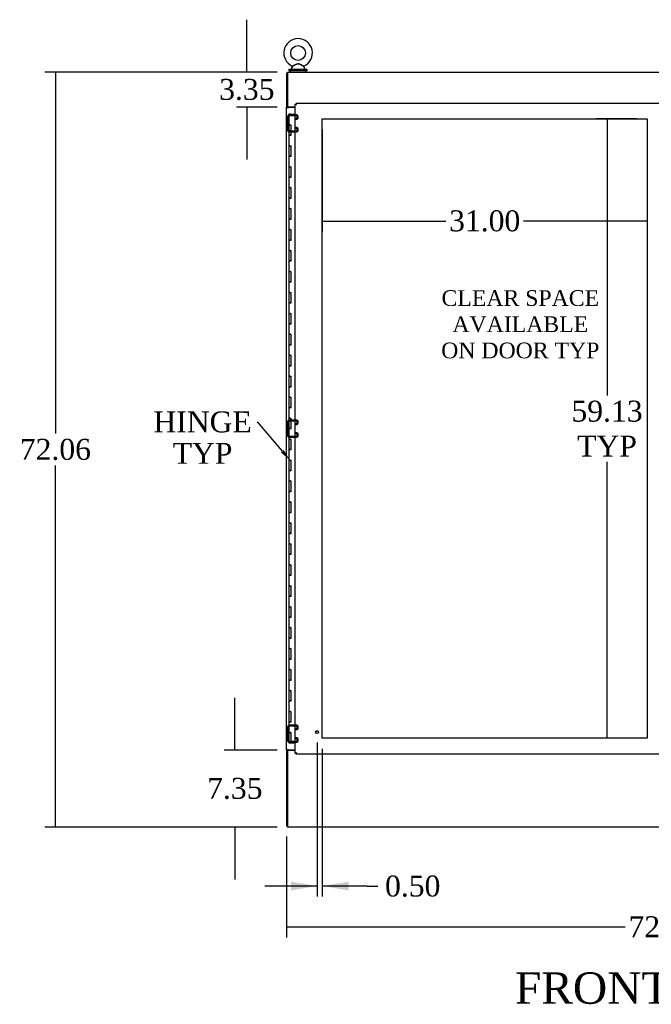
# Model space of a CAD drawing. Header units: inches. Extents: x 68 to 604, y 20 to 380.
# Tile 4 of 16: x 166 to 226, y 138 to 232. Entities that reach past the tile are written whole.
import ezdxf
from ezdxf import colors
from ezdxf.entities.mleader import LeaderData, LeaderLine
from ezdxf.enums import TextEntityAlignment as Align
from ezdxf.lldxf.tags import DXFTag
from ezdxf.math import Vec2, Vec3

# ---------------------------------------------------------------- set-up
doc = ezdxf.new("R2010")
doc.units = ezdxf.units.IN
doc.header["$MEASUREMENT"] = 0
for name, color, linetype in [('COM42890-3', 7, 'Continuous'), ('COM44037', 7, 'Continuous'), ('COM54578-60', 7, 'Continuous'), ('COM56746-4', 7, 'Continuous'), ('COM71117-3', 7, 'Continuous'), ('COM71118-3', 7, 'Continuous'), ('COM71119-1', 7, 'Continuous'), ('Default', 7, 'Continuous'), ('DV1_Default', 7, 'Continuous'), ('GSK11033', 7, 'Continuous'), ('SCS00680', 7, 'Continuous'), ('STD21878', 7, 'Continuous'), ('WAF25362', 7, 'Continuous'), ('WAM254785', 7, 'Continuous')]:
    doc.layers.add(name, color=color, linetype=linetype)
doc.styles.add('SEACAD_Times_New_Roman', font='times.ttf')
tags = doc.linetypes.add('HIDDEN2', pattern=[0.1875, 0.125, -0.0625]).pattern_tags.tags
tags[6:7] = [DXFTag(74, 4), DXFTag(75, 0), DXFTag(340, '0'), DXFTag(46, 0.0), DXFTag(50, 0.0), DXFTag(44, 0.0), DXFTag(45, 0.0)]
tags[4:5] = [DXFTag(74, 4), DXFTag(75, 0), DXFTag(340, '0'), DXFTag(46, 0.0), DXFTag(50, 0.0), DXFTag(44, 0.0), DXFTag(45, 0.0)]
doc.dimstyles.new('HAMMOND_(STH_-_540x360)', dxfattribs={"dimtxt": 2, "dimasz": 2.5, "dimexe": 1, "dimexo": 1, "dimgap": 0.5, "dimtad": 0, "dimtih": 1, "dimtoh": 1, "dimzin": 0, "dimdsep": 46, "dimtxsty": 'SEACAD_Times_New_Roman', "dimblk1": '_SE_FILLED', "dimblk2": '_SE_FILLED', "dimsah": 1, "dimcen": 1, "dimadec": 0, "dimazin": 0, "dimtfac": 0.8, "dimtofl": 0, "dimtmove": 0, "dimatfit": 3, "dimfxl": 0, "dimtolj": 1, "dimtzin": 0, "dimarcsym": 0})

# ---------------------------------------------------------------- blocks, each defined once
blk = doc.blocks.new('DMBLK6')
at = {"layer": 'DV1_Default', "linetype": 'Continuous'}
for points in [[(125.3, 127.38), (127.8, 127.797), (125.3, 128.213)], [(130.8, 127.38), (130.8, 128.213), (128.3, 127.797)]]:
    blk.add_hatch(color=7, dxfattribs=at).paths.add_polyline_path(points)
at = {"layer": 'DV1_Default', "color": 7, "linetype": 'Continuous'}
for p, q in [((127.8, 141.491), (127.8, 126.797)), ((128.3, 140.896), (128.3, 126.797)), ((127.8, 127.797), (122.8, 127.797)), ((132.587, 127.797), (128.3, 127.797)), ((132.587, 127.797), (133.587, 127.797))]:
    blk.add_line(p, q, dxfattribs=at)
at = {"layer": 'DV1_Default', "color": 7, "linetype": 'Continuous', "style": 'SEACAD_Times_New_Roman'}
blk.add_text('0.50', height=2, dxfattribs=at).set_placement((134.287, 128.797), align=Align.TOP_LEFT)
blk = doc.blocks.new('_SE_FILLED')
at = {"color": 0}
blk.add_line((0, 0), (-1, 0), dxfattribs=at)
blk.add_solid([(0, 0), (-1, -0.1665), (-1, 0.1665), (0, 0)], dxfattribs=at)
blk = doc.blocks.new('*D81')
at = {"layer": 'Default', "color": 0, "linetype": 'Continuous', "lineweight": -2}
for p, q in [((186.346, 165.159), (186.346, 167.659)), ((190.39, 162.659), (185.346, 162.659)), ((190.39, 155.314), (185.346, 155.314)), ((186.346, 152.814), (186.346, 150.314))]:
    blk.add_line(p, q, dxfattribs=at)
at = {"layer": 'Defpoints', "color": 0, "linetype": 'Continuous'}
for p in [(186.346, 162.659), (191.39, 162.659), (191.39, 155.314)]:
    blk.add_point(p, dxfattribs=at)
at = {"layer": 'Default', "color": 0, "linetype": 'Continuous', "lineweight": -2, "xscale": 2.5, "yscale": 2.5, "zscale": 2.5}
for p, rotation in [((186.346, 162.659), 270), ((186.346, 155.314), 90)]:
    blk.add_blockref('_SE_FILLED', p, dxfattribs=dict(at, rotation=rotation))
at = {"layer": 'Default', "color": 0, "linetype": 'Continuous', "insert": (186.346, 158.987), "char_height": 2, "attachment_point": 5, "style": 'SEACAD_Times_New_Roman'}
blk.add_mtext('\\A1;\\A1;7.35', dxfattribs=at)
blk = doc.blocks.new('*D82')
at = {"layer": 'Default', "color": 0, "linetype": 'Continuous', "lineweight": -2}
for p, q in [((187.496, 229.874), (187.496, 232.374)), ((190.39, 227.374), (186.496, 227.374)), ((190.39, 224.029), (186.496, 224.029)), ((187.496, 221.529), (187.496, 219.029))]:
    blk.add_line(p, q, dxfattribs=at)
at = {"layer": 'Defpoints', "color": 0, "linetype": 'Continuous'}
for p in [(191.39, 227.374), (187.496, 224.029), (191.39, 224.029)]:
    blk.add_point(p, dxfattribs=at)
at = {"layer": 'Default', "color": 0, "linetype": 'Continuous', "lineweight": -2, "xscale": 2.5, "yscale": 2.5, "zscale": 2.5}
for p, rotation in [((187.496, 227.374), 270), ((187.496, 224.029), 90)]:
    blk.add_blockref('_SE_FILLED', p, dxfattribs=dict(at, rotation=rotation))
at = {"layer": 'Default', "color": 0, "linetype": 'Continuous', "insert": (187.496, 225.702), "char_height": 2, "attachment_point": 5, "style": 'SEACAD_Times_New_Roman'}
blk.add_mtext('\\A1;\\A1;3.35', dxfattribs=at)
blk = doc.blocks.new('*D83')
at = {"layer": 'Default', "color": 0, "linetype": 'Continuous', "lineweight": -2}
for p, q in [((190.39, 227.374), (168.219, 227.374)), ((169.219, 224.874), (169.219, 192.865)), ((169.219, 157.814), (169.219, 189.824)), ((190.39, 155.314), (168.219, 155.314))]:
    blk.add_line(p, q, dxfattribs=at)
at = {"layer": 'Defpoints', "color": 0, "linetype": 'Continuous'}
for p in [(191.39, 227.374), (169.219, 155.314), (191.39, 155.314)]:
    blk.add_point(p, dxfattribs=at)
at = {"layer": 'Default', "color": 0, "linetype": 'Continuous', "lineweight": -2, "xscale": 2.5, "yscale": 2.5, "zscale": 2.5}
for p, rotation in [((169.219, 227.374), 90), ((169.219, 155.314), 270)]:
    blk.add_blockref('_SE_FILLED', p, dxfattribs=dict(at, rotation=rotation))
at = {"layer": 'Default', "color": 0, "linetype": 'Continuous', "insert": (169.219, 191.344), "char_height": 2, "attachment_point": 5, "style": 'SEACAD_Times_New_Roman'}
blk.add_mtext('\\A1;\\A1;72.06', dxfattribs=at)
blk = doc.blocks.new('*D84')
at = {"layer": 'Default', "color": 0, "linetype": 'Continuous', "lineweight": -2}
for p, q in [((191.295, 154.409), (191.295, 144.775)), ((263.355, 154.409), (263.355, 144.775)), ((193.795, 145.775), (223.614, 145.775)), ((260.855, 145.775), (231.035, 145.775))]:
    blk.add_line(p, q, dxfattribs=at)
at = {"layer": 'Defpoints', "color": 0, "linetype": 'Continuous'}
for p in [(191.295, 155.409), (263.355, 155.409), (263.355, 145.775)]:
    blk.add_point(p, dxfattribs=at)
at = {"layer": 'Default', "color": 0, "linetype": 'Continuous', "lineweight": -2, "xscale": 2.5, "yscale": 2.5, "zscale": 2.5, "rotation": 180}
blk.add_blockref('_SE_FILLED', (191.295, 145.775), dxfattribs=at)
at = {"layer": 'Default', "color": 0, "linetype": 'Continuous', "lineweight": -2, "xscale": 2.5, "yscale": 2.5, "zscale": 2.5}
blk.add_blockref('_SE_FILLED', (263.355, 145.775), dxfattribs=at)
at = {"layer": 'Default', "color": 0, "linetype": 'Continuous', "insert": (227.325, 145.775), "char_height": 2, "attachment_point": 5, "style": 'SEACAD_Times_New_Roman'}
blk.add_mtext('\\A1;\\A1;72.06', dxfattribs=at)
blk = doc.blocks.new('*D93')
at = {"layer": 'Default', "color": 0, "linetype": 'Continuous', "lineweight": -2}
for p, q in [((194.701, 221.908), (194.701, 212.156)), ((225.7, 221.908), (225.7, 212.156)), ((197.201, 213.156), (206.491, 213.156)), ((223.2, 213.156), (213.91, 213.156))]:
    blk.add_line(p, q, dxfattribs=at)
at = {"layer": 'Defpoints', "color": 0, "linetype": 'Continuous'}
for p in [(194.701, 222.908), (225.7, 222.908), (194.701, 213.156)]:
    blk.add_point(p, dxfattribs=at)
at = {"layer": 'Default', "color": 0, "linetype": 'Continuous', "lineweight": -2, "xscale": 2.5, "yscale": 2.5, "zscale": 2.5, "rotation": 180}
blk.add_blockref('_SE_FILLED', (194.701, 213.156), dxfattribs=at)
at = {"layer": 'Default', "color": 0, "linetype": 'Continuous', "lineweight": -2, "xscale": 2.5, "yscale": 2.5, "zscale": 2.5}
blk.add_blockref('_SE_FILLED', (225.7, 213.156), dxfattribs=at)
at = {"layer": 'Default', "color": 0, "linetype": 'Continuous', "insert": (210.201, 213.156), "char_height": 2, "attachment_point": 5, "style": 'SEACAD_Times_New_Roman'}
blk.add_mtext('\\A1;\\A1;31.00', dxfattribs=at)
blk = doc.blocks.new('*D94')
at = {"layer": 'Default', "color": 0, "linetype": 'Continuous', "lineweight": -2}
for p, q in [((224.7, 222.908), (220.878, 222.908)), ((221.878, 220.408), (221.878, 196.512)), ((221.878, 166.283), (221.878, 190.179)), ((224.7, 163.783), (220.878, 163.783))]:
    blk.add_line(p, q, dxfattribs=at)
at = {"layer": 'Defpoints', "color": 0, "linetype": 'Continuous'}
for p in [(225.7, 222.908), (221.878, 163.783), (225.7, 163.783)]:
    blk.add_point(p, dxfattribs=at)
at = {"layer": 'Default', "color": 0, "linetype": 'Continuous', "lineweight": -2, "xscale": 2.5, "yscale": 2.5, "zscale": 2.5}
for p, rotation in [((221.878, 222.908), 90), ((221.878, 163.783), 270)]:
    blk.add_blockref('_SE_FILLED', p, dxfattribs=dict(at, rotation=rotation))
at = {"layer": 'Default', "color": 0, "linetype": 'Continuous', "insert": (221.878, 193.345), "char_height": 2, "attachment_point": 5, "style": 'SEACAD_Times_New_Roman'}
blk.add_mtext('\\A1;\\A1;59.13\\PTYP', dxfattribs=at)
blk = doc.blocks.new('SE')
at = {"layer": 'COM42890-3', "color": 7, "linetype": 'HIDDEN2'}
for p, q in [((124.989, 201.262), (124.989, 199.913)), ((125.084, 201.262), (125.084, 199.913)), ((125.851, 201.4), (125.127, 201.4)), ((125.851, 201.305), (125.127, 201.305)), ((125.894, 201.124), (125.894, 201.262)), ((125.989, 201.124), (125.989, 201.262)), ((125.084, 200.837), (124.989, 200.837)), ((124.989, 200.337), (125.084, 200.337)), ((125.768, 201.081), (125.851, 201.081)), ((125.768, 200.986), (125.768, 201.081)), ((125.768, 200.986), (125.851, 200.986)), ((125.851, 200.189), (125.768, 200.189)), ((125.768, 200.189), (125.768, 200.094)), ((125.127, 199.87), (125.851, 199.87)), ((125.127, 199.775), (125.851, 199.775)), ((125.851, 200.094), (125.768, 200.094)), ((125.894, 199.913), (125.894, 200.051)), ((125.989, 199.913), (125.989, 200.051)), ((124.989, 172.132), (124.989, 170.783)), ((125.084, 172.132), (125.084, 170.783)), ((125.851, 172.27), (125.127, 172.27)), ((125.851, 172.175), (125.127, 172.175)), ((125.894, 171.994), (125.894, 172.132)), ((125.989, 171.994), (125.989, 172.132)), ((125.084, 171.707), (124.989, 171.707)), ((124.989, 171.207), (125.084, 171.207)), ((125.768, 171.951), (125.851, 171.951)), ((125.768, 171.856), (125.768, 171.951)), ((125.768, 171.856), (125.851, 171.856)), ((125.851, 171.059), (125.768, 171.059)), ((125.768, 171.059), (125.768, 170.964)), ((125.127, 170.74), (125.851, 170.74)), ((125.127, 170.645), (125.851, 170.645)), ((125.851, 170.964), (125.768, 170.964)), ((125.894, 170.783), (125.894, 170.921)), ((125.989, 170.783), (125.989, 170.921)), ((124.989, 143.002), (124.989, 141.653)), ((125.084, 143.002), (125.084, 141.653)), ((125.851, 143.14), (125.127, 143.14)), ((125.851, 143.045), (125.127, 143.045)), ((125.894, 142.864), (125.894, 143.002)), ((125.989, 142.864), (125.989, 143.002)), ((125.084, 142.577), (124.989, 142.577)), ((124.989, 142.077), (125.084, 142.077)), ((125.768, 142.821), (125.851, 142.821)), ((125.768, 142.726), (125.768, 142.821)), ((125.768, 142.726), (125.851, 142.726)), ((125.851, 141.929), (125.768, 141.929)), ((125.768, 141.929), (125.768, 141.834)), ((125.127, 141.61), (125.851, 141.61)), ((125.127, 141.515), (125.851, 141.515)), ((125.851, 141.834), (125.768, 141.834)), ((125.894, 141.653), (125.894, 141.791)), ((125.989, 141.653), (125.989, 141.791))]:
    blk.add_line(p, q, dxfattribs=at)
for centre, radius, start, end in [((125.127, 201.262), 0.138, 90, 180), ((125.127, 201.262), 0.043, 90, 180), ((125.851, 201.262), 0.138, 0, 90), ((125.851, 201.262), 0.043, 0, 90), ((125.851, 201.124), 0.043, 270, 0), ((125.851, 201.124), 0.138, 270, 0), ((125.851, 200.051), 0.138, 0, 90), ((125.127, 199.913), 0.138, 180, 270), ((125.127, 199.913), 0.043, 180, 270), ((125.851, 200.051), 0.043, 0, 90), ((125.851, 199.913), 0.043, 270, 0), ((125.851, 199.913), 0.138, 270, 0), ((125.127, 172.132), 0.138, 90, 180), ((125.127, 172.132), 0.043, 90, 180), ((125.851, 172.132), 0.138, 0, 90), ((125.851, 172.132), 0.043, 0, 90), ((125.851, 171.994), 0.043, 270, 0), ((125.851, 171.994), 0.138, 270, 0), ((125.851, 170.921), 0.138, 0, 90), ((125.127, 170.783), 0.138, 180, 270), ((125.127, 170.783), 0.043, 180, 270), ((125.851, 170.921), 0.043, 0, 90), ((125.851, 170.783), 0.043, 270, 0), ((125.851, 170.783), 0.138, 270, 0), ((125.127, 143.002), 0.138, 90, 180), ((125.127, 143.002), 0.043, 90, 180), ((125.851, 143.002), 0.138, 0, 90), ((125.851, 143.002), 0.043, 0, 90), ((125.851, 142.864), 0.043, 270, 0), ((125.851, 142.864), 0.138, 270, 0), ((125.851, 141.791), 0.138, 0, 90), ((125.127, 141.653), 0.138, 180, 270), ((125.127, 141.653), 0.043, 180, 270), ((125.851, 141.791), 0.043, 0, 90), ((125.851, 141.653), 0.043, 270, 0), ((125.851, 141.653), 0.138, 270, 0)]:
    blk.add_arc(centre, radius, start, end, dxfattribs=at)
at = {"layer": 'COM44037', "color": 7, "linetype": 'Continuous'}
for p, q in [((125.706, 140.491), (125.706, 202.426)), ((125.706, 202.426), (125.762, 202.426)), ((125.801, 202.426), (125.762, 202.426)), ((125.801, 202.521), (160.656, 202.521)), ((125.801, 202.521), (125.801, 202.465)), ((125.801, 202.426), (125.801, 202.465)), ((125.849, 202.378), (125.801, 202.426)), ((125.848, 202.378), (125.849, 202.378)), ((125.849, 202.378), (125.849, 202.378)), ((125.849, 202.378), (125.849, 202.378)), ((125.849, 202.378), (125.849, 202.378)), ((125.706, 140.491), (125.762, 140.491)), ((125.801, 140.491), (125.762, 140.491)), ((125.848, 140.539), (125.801, 140.491)), ((125.801, 140.491), (125.801, 140.452)), ((125.801, 140.396), (125.801, 140.452)), ((160.656, 140.396), (125.801, 140.396)), ((125.849, 140.539), (125.848, 140.539)), ((125.849, 140.539), (125.849, 140.539)), ((125.849, 140.539), (125.849, 140.539)), ((125.849, 140.539), (125.849, 140.539))]:
    blk.add_line(p, q, dxfattribs=at)
for centre, start, end in [((126.33, 203.356), 238.56128, 243.76327), ((124.871, 201.896), 26.23673, 31.43872), ((126.33, 139.561), 116.23673, 121.43872), ((124.871, 141.02), 328.56128, 333.76327)]:
    blk.add_arc(centre, 1.09, start, end, dxfattribs=at)
at = {"layer": 'COM54578-60', "color": 7, "linetype": 'Continuous'}
for p, q in [((125.221, 201.458), (125.104, 201.458)), ((125.104, 201.458), (125.104, 200.458)), ((125.158, 201.467), (125.158, 201.493)), ((125.158, 201.493), (125.208, 201.493)), ((125.208, 201.467), (125.158, 201.467)), ((125.171, 201.467), (125.171, 201.458)), ((125.208, 201.493), (125.233, 201.493)), ((125.208, 201.467), (125.233, 201.467)), ((125.221, 201.458), (125.706, 201.458)), ((125.233, 201.493), (125.283, 201.493)), ((125.283, 201.467), (125.233, 201.467)), ((125.271, 201.458), (125.271, 201.467)), ((125.283, 201.493), (125.283, 201.467)), ((125.221, 200.458), (125.104, 200.458)), ((125.104, 200.458), (125.221, 200.458)), ((125.104, 200.458), (125.104, 199.458)), ((125.221, 200.458), (125.288, 200.458)), ((125.288, 200.458), (125.288, 199.459)), ((125.221, 199.459), (125.104, 199.459)), ((125.104, 199.459), (125.104, 198.458)), ((125.104, 199.458), (125.338, 199.458)), ((125.221, 199.459), (125.288, 199.459)), ((125.221, 198.458), (125.104, 198.458)), ((125.104, 198.458), (125.22, 198.458)), ((125.104, 198.458), (125.104, 197.458)), ((125.221, 198.458), (125.288, 198.458)), ((125.288, 198.458), (125.288, 197.459)), ((125.221, 197.459), (125.104, 197.459)), ((125.104, 197.459), (125.104, 196.458)), ((125.104, 197.458), (125.338, 197.458)), ((125.221, 197.459), (125.288, 197.459)), ((125.221, 196.458), (125.104, 196.458)), ((125.104, 196.458), (125.22, 196.458)), ((125.104, 196.458), (125.104, 195.458)), ((125.221, 196.458), (125.288, 196.458)), ((125.288, 196.458), (125.288, 195.459)), ((125.221, 195.459), (125.104, 195.459)), ((125.104, 195.459), (125.104, 194.458)), ((125.104, 195.458), (125.338, 195.458)), ((125.221, 195.459), (125.288, 195.459)), ((125.221, 194.458), (125.104, 194.458)), ((125.104, 194.458), (125.22, 194.458)), ((125.104, 194.458), (125.104, 193.458)), ((125.221, 194.458), (125.288, 194.458)), ((125.288, 194.458), (125.288, 193.459)), ((125.221, 193.459), (125.104, 193.459)), ((125.104, 193.459), (125.104, 192.458)), ((125.104, 193.458), (125.338, 193.458)), ((125.221, 193.459), (125.288, 193.459)), ((125.221, 192.458), (125.104, 192.458)), ((125.104, 192.458), (125.22, 192.458)), ((125.104, 192.458), (125.104, 191.458)), ((125.221, 192.458), (125.288, 192.458)), ((125.288, 192.458), (125.288, 191.459)), ((125.221, 191.459), (125.104, 191.459)), ((125.104, 191.459), (125.104, 190.458)), ((125.104, 191.458), (125.338, 191.458)), ((125.221, 191.459), (125.288, 191.459)), ((125.221, 190.458), (125.104, 190.458)), ((125.104, 190.458), (125.22, 190.458)), ((125.104, 190.458), (125.104, 189.458)), ((125.221, 190.458), (125.288, 190.458)), ((125.288, 190.458), (125.288, 189.459)), ((125.221, 189.459), (125.104, 189.459)), ((125.104, 189.459), (125.104, 188.458)), ((125.104, 189.458), (125.338, 189.458)), ((125.221, 189.459), (125.288, 189.459)), ((125.221, 188.458), (125.104, 188.458)), ((125.104, 188.458), (125.22, 188.458)), ((125.104, 188.458), (125.104, 187.458)), ((125.221, 188.458), (125.288, 188.458)), ((125.288, 188.458), (125.288, 187.459)), ((125.221, 187.459), (125.104, 187.459)), ((125.104, 187.459), (125.104, 186.458)), ((125.104, 187.458), (125.338, 187.458)), ((125.221, 187.459), (125.288, 187.459)), ((125.221, 186.458), (125.104, 186.458)), ((125.104, 186.458), (125.22, 186.458)), ((125.104, 186.458), (125.104, 185.458)), ((125.221, 186.458), (125.288, 186.458)), ((125.288, 186.458), (125.288, 185.459)), ((125.221, 185.459), (125.104, 185.459)), ((125.104, 185.459), (125.104, 184.458)), ((125.104, 185.458), (125.338, 185.458)), ((125.221, 185.459), (125.288, 185.459)), ((125.221, 184.458), (125.104, 184.458)), ((125.104, 184.458), (125.22, 184.458)), ((125.104, 184.458), (125.104, 183.458)), ((125.221, 184.458), (125.288, 184.458)), ((125.288, 184.458), (125.288, 183.459)), ((125.221, 183.459), (125.104, 183.459)), ((125.104, 183.459), (125.104, 182.458)), ((125.104, 183.458), (125.338, 183.458)), ((125.221, 183.459), (125.288, 183.459)), ((125.221, 182.458), (125.104, 182.458)), ((125.104, 182.458), (125.22, 182.458)), ((125.104, 182.458), (125.104, 181.458)), ((125.221, 182.458), (125.288, 182.458)), ((125.288, 182.458), (125.288, 181.459)), ((125.221, 181.459), (125.104, 181.459)), ((125.104, 181.459), (125.104, 180.458)), ((125.104, 181.458), (125.338, 181.458)), ((125.221, 181.459), (125.288, 181.459)), ((125.221, 180.458), (125.104, 180.458)), ((125.104, 180.458), (125.22, 180.458)), ((125.104, 180.458), (125.104, 179.458)), ((125.221, 180.458), (125.288, 180.458)), ((125.288, 180.458), (125.288, 179.459)), ((125.221, 179.459), (125.104, 179.459)), ((125.104, 179.459), (125.104, 178.458)), ((125.104, 179.458), (125.338, 179.458)), ((125.221, 179.459), (125.288, 179.459)), ((125.221, 178.458), (125.104, 178.458)), ((125.104, 178.458), (125.22, 178.458)), ((125.104, 178.458), (125.104, 177.458)), ((125.221, 178.458), (125.288, 178.458)), ((125.288, 178.458), (125.288, 177.459)), ((125.221, 177.459), (125.104, 177.459)), ((125.104, 177.459), (125.104, 176.458)), ((125.104, 177.458), (125.338, 177.458)), ((125.221, 177.459), (125.288, 177.459)), ((125.221, 176.458), (125.104, 176.458)), ((125.104, 176.458), (125.22, 176.458)), ((125.104, 176.458), (125.104, 175.458)), ((125.221, 176.458), (125.288, 176.458)), ((125.288, 176.458), (125.288, 175.459)), ((125.221, 175.459), (125.104, 175.459)), ((125.104, 175.459), (125.104, 174.458)), ((125.104, 175.458), (125.338, 175.458)), ((125.221, 175.459), (125.288, 175.459)), ((125.221, 174.458), (125.104, 174.458)), ((125.104, 174.458), (125.22, 174.458)), ((125.104, 174.458), (125.104, 173.458)), ((125.221, 174.458), (125.288, 174.458)), ((125.288, 174.458), (125.288, 173.459)), ((125.221, 173.459), (125.104, 173.459)), ((125.104, 173.459), (125.104, 172.458)), ((125.104, 173.458), (125.338, 173.458)), ((125.221, 173.459), (125.288, 173.459)), ((125.221, 172.458), (125.104, 172.458)), ((125.104, 172.458), (125.22, 172.458)), ((125.104, 172.458), (125.104, 171.458)), ((125.221, 172.458), (125.288, 172.458)), ((125.288, 172.458), (125.288, 171.459)), ((125.221, 171.459), (125.104, 171.459)), ((125.104, 171.459), (125.104, 170.458)), ((125.104, 171.458), (125.338, 171.458)), ((125.221, 171.459), (125.288, 171.459)), ((125.221, 170.458), (125.104, 170.458)), ((125.104, 170.458), (125.22, 170.458)), ((125.104, 170.458), (125.104, 169.458)), ((125.221, 170.458), (125.288, 170.458)), ((125.288, 170.458), (125.288, 169.459)), ((125.221, 169.459), (125.104, 169.459)), ((125.104, 169.459), (125.104, 168.458)), ((125.104, 169.458), (125.338, 169.458)), ((125.221, 169.459), (125.288, 169.459)), ((125.221, 168.458), (125.104, 168.458)), ((125.104, 168.458), (125.22, 168.458)), ((125.104, 168.458), (125.104, 167.458)), ((125.221, 168.458), (125.288, 168.458)), ((125.288, 168.458), (125.288, 167.459)), ((125.221, 167.459), (125.104, 167.459)), ((125.104, 167.459), (125.104, 166.458)), ((125.104, 167.458), (125.338, 167.458)), ((125.221, 167.459), (125.288, 167.459)), ((125.221, 166.458), (125.104, 166.458)), ((125.104, 166.458), (125.22, 166.458)), ((125.104, 166.458), (125.104, 165.458)), ((125.221, 166.458), (125.288, 166.458)), ((125.288, 166.458), (125.288, 165.459)), ((125.221, 165.459), (125.104, 165.459)), ((125.104, 165.459), (125.104, 164.458)), ((125.104, 165.458), (125.338, 165.458)), ((125.221, 165.459), (125.288, 165.459)), ((125.221, 164.458), (125.104, 164.458)), ((125.104, 164.458), (125.22, 164.458)), ((125.104, 164.458), (125.104, 163.458)), ((125.221, 164.458), (125.288, 164.458)), ((125.288, 164.458), (125.288, 163.459)), ((125.221, 163.459), (125.104, 163.459)), ((125.104, 163.459), (125.104, 162.458)), ((125.104, 163.458), (125.338, 163.458)), ((125.221, 163.459), (125.288, 163.459)), ((125.221, 162.458), (125.104, 162.458)), ((125.104, 162.458), (125.22, 162.458)), ((125.104, 162.458), (125.104, 161.458)), ((125.221, 162.458), (125.288, 162.458)), ((125.288, 162.458), (125.288, 161.459)), ((125.221, 161.459), (125.104, 161.459)), ((125.104, 161.459), (125.104, 160.458)), ((125.104, 161.458), (125.338, 161.458)), ((125.221, 161.459), (125.288, 161.459)), ((125.221, 160.458), (125.104, 160.458)), ((125.104, 160.458), (125.22, 160.458)), ((125.104, 160.458), (125.104, 159.458)), ((125.221, 160.458), (125.288, 160.458)), ((125.288, 160.458), (125.288, 159.459)), ((125.221, 159.459), (125.104, 159.459)), ((125.104, 159.459), (125.104, 158.458)), ((125.104, 159.458), (125.338, 159.458)), ((125.221, 159.459), (125.288, 159.459)), ((125.221, 158.458), (125.104, 158.458)), ((125.104, 158.458), (125.22, 158.458)), ((125.104, 158.458), (125.104, 157.458)), ((125.221, 158.458), (125.288, 158.458)), ((125.288, 158.458), (125.288, 157.459)), ((125.221, 157.459), (125.104, 157.459)), ((125.104, 157.459), (125.104, 156.458)), ((125.104, 157.458), (125.338, 157.458)), ((125.221, 157.459), (125.288, 157.459)), ((125.221, 156.458), (125.104, 156.458)), ((125.104, 156.458), (125.22, 156.458)), ((125.104, 156.458), (125.104, 155.458)), ((125.221, 156.458), (125.288, 156.458)), ((125.288, 156.458), (125.288, 155.459)), ((125.221, 155.459), (125.104, 155.459)), ((125.104, 155.459), (125.104, 154.458)), ((125.104, 155.458), (125.338, 155.458)), ((125.221, 155.459), (125.288, 155.459)), ((125.221, 154.458), (125.104, 154.458)), ((125.104, 154.458), (125.22, 154.458)), ((125.104, 154.458), (125.104, 153.458)), ((125.221, 154.458), (125.288, 154.458)), ((125.288, 154.458), (125.288, 153.459)), ((125.221, 153.459), (125.104, 153.459)), ((125.104, 153.459), (125.104, 152.458)), ((125.104, 153.458), (125.338, 153.458)), ((125.221, 153.459), (125.288, 153.459)), ((125.221, 152.458), (125.104, 152.458)), ((125.104, 152.458), (125.22, 152.458)), ((125.104, 152.458), (125.104, 151.458)), ((125.221, 152.458), (125.288, 152.458)), ((125.288, 152.458), (125.288, 151.459)), ((125.221, 151.459), (125.104, 151.459)), ((125.104, 151.459), (125.104, 150.458)), ((125.104, 151.458), (125.338, 151.458)), ((125.221, 151.459), (125.288, 151.459)), ((125.221, 150.458), (125.104, 150.458)), ((125.104, 150.458), (125.22, 150.458)), ((125.104, 150.458), (125.104, 149.458)), ((125.221, 150.458), (125.288, 150.458)), ((125.288, 150.458), (125.288, 149.459)), ((125.221, 149.459), (125.104, 149.459)), ((125.104, 149.459), (125.104, 148.458)), ((125.104, 149.458), (125.338, 149.458)), ((125.221, 149.459), (125.288, 149.459)), ((125.221, 148.458), (125.104, 148.458)), ((125.104, 148.458), (125.22, 148.458)), ((125.104, 148.458), (125.104, 147.458)), ((125.221, 148.458), (125.288, 148.458)), ((125.288, 148.458), (125.288, 147.459)), ((125.221, 147.459), (125.104, 147.459)), ((125.104, 147.459), (125.104, 146.458)), ((125.104, 147.458), (125.338, 147.458)), ((125.221, 147.459), (125.288, 147.459)), ((125.221, 146.458), (125.104, 146.458)), ((125.104, 146.458), (125.22, 146.458)), ((125.104, 146.458), (125.104, 145.458)), ((125.221, 146.458), (125.288, 146.458)), ((125.288, 146.458), (125.288, 145.459)), ((125.221, 145.459), (125.104, 145.459)), ((125.104, 145.459), (125.104, 144.458)), ((125.104, 145.458), (125.338, 145.458)), ((125.221, 145.459), (125.288, 145.459)), ((125.221, 144.458), (125.104, 144.458)), ((125.104, 144.458), (125.22, 144.458)), ((125.104, 144.458), (125.104, 143.458)), ((125.221, 144.458), (125.288, 144.458)), ((125.288, 144.458), (125.288, 143.459)), ((125.221, 143.459), (125.104, 143.459)), ((125.104, 143.459), (125.104, 142.459)), ((125.104, 143.458), (125.338, 143.458)), ((125.221, 143.459), (125.288, 143.459)), ((125.104, 142.459), (125.221, 142.459)), ((125.104, 142.458), (125.288, 142.458)), ((125.104, 142.458), (125.104, 141.458)), ((125.171, 142.459), (125.171, 142.458)), ((125.288, 142.459), (125.221, 142.459)), ((125.271, 142.458), (125.271, 142.459)), ((125.288, 142.459), (125.288, 141.458)), ((125.104, 141.458), (125.288, 141.458)), ((125.288, 141.458), (125.706, 141.458))]:
    blk.add_line(p, q, dxfattribs=at)
at = {"layer": 'COM56746-4', "color": 7, "linetype": 'Continuous'}
for p, q in [((125.705, 202.112), (125.705, 202.142)), ((125.705, 140.772), (125.705, 140.802))]:
    blk.add_line(p, q, dxfattribs=at)
at = {"layer": 'COM71117-3', "color": 7, "linetype": 'Continuous'}
for p, q in [((124.989, 140.772), (124.989, 133.617)), ((124.989, 140.772), (125.706, 140.772)), ((124.989, 133.617), (124.989, 133.427)), ((196.859, 133.427), (124.989, 133.427))]:
    blk.add_line(p, q, dxfattribs=at)
at = {"layer": 'COM71118-3', "color": 7, "linetype": 'Continuous'}
for p, q in [((124.989, 205.487), (196.859, 205.487)), ((124.989, 205.487), (124.989, 205.297)), ((124.989, 205.297), (124.989, 202.142)), ((125.706, 202.142), (124.989, 202.142))]:
    blk.add_line(p, q, dxfattribs=at)
at = {"layer": 'COM71119-1', "color": 7, "linetype": 'Continuous'}
for p, q in [((124.989, 205.392), (124.894, 205.392)), ((124.894, 205.392), (124.894, 202.142)), ((124.894, 202.112), (124.894, 202.142)), ((124.989, 202.142), (124.894, 202.142)), ((124.894, 140.802), (124.894, 202.112)), ((124.894, 202.112), (125.084, 202.112)), ((124.989, 202.112), (124.989, 202.142)), ((125.706, 202.112), (125.084, 202.112)), ((124.894, 140.802), (124.894, 140.772)), ((125.084, 140.802), (124.894, 140.802)), ((124.894, 140.772), (124.989, 140.772)), ((124.894, 140.772), (124.894, 133.522)), ((124.989, 140.802), (124.989, 140.772)), ((125.084, 140.802), (125.706, 140.802)), ((124.989, 133.522), (124.894, 133.522))]:
    blk.add_line(p, q, dxfattribs=at)
at = {"layer": 'DV1_Default', "color": 7, "linetype": 'HIDDEN2'}
for p, q in [((128.3, 201.021), (159.299, 201.021)), ((128.3, 141.896), (128.3, 201.021)), ((159.299, 201.021), (159.299, 141.896)), ((159.299, 141.896), (128.3, 141.896))]:
    blk.add_line(p, q, dxfattribs=at)
at = {"layer": 'GSK11033', "color": 7, "linetype": 'Continuous'}
for p, q in [((125.801, 202.426), (125.801, 202.426)), ((125.801, 202.426), (125.801, 202.426)), ((125.801, 140.491), (125.801, 140.491)), ((125.801, 140.491), (125.801, 140.491))]:
    blk.add_line(p, q, dxfattribs=at)
at = {"layer": 'SCS00680', "color": 7, "linetype": 'Continuous'}
for p, q in [((125.364, 205.901), (125.364, 205.781)), ((125.443, 206.017), (125.378, 205.939)), ((126.6, 205.939), (126.534, 206.019)), ((126.614, 205.781), (126.614, 205.901))]:
    blk.add_line(p, q, dxfattribs=at)
blk.add_circle((125.989, 207.311), 0.704, dxfattribs=at)
for centre, radius, start, end in [((125.989, 207.311), 1.367, 294.03107, 246.01887), ((125.424, 205.901), 0.06, 140.32138, 180), ((125.418, 206.035), 0.03, 297.89156, 117.70284), ((126.554, 205.901), 0.06, 0, 39.67862), ((125.424, 205.781), 0.06, 180, 270), ((126.554, 205.781), 0.06, 270, 0)]:
    blk.add_arc(centre, radius, start, end, dxfattribs=at)
for points, knots in [([(125.431, 206.063), (125.431, 206.063), (125.431, 206.063), (125.433, 206.064), (125.459, 206.076), (125.498, 206.096)], [0.93364373, 0.93364373, 0.93364373, 0.93364373, 0.9375, 0.9375, 1, 1, 1, 1]), ([(125.464, 206.028), (125.452, 206.022), (125.444, 206.018), (125.442, 206.016), (125.442, 206.016), (125.442, 206.016)], [0.03030481, 0.03030481, 0.03030481, 0.03030481, 0.0625, 0.0625, 0.06830173, 0.06830173, 0.06830173, 0.06830173]), ([(126.536, 206.016), (126.536, 206.016), (126.518, 206.026), (126.471, 206.052), (126.451, 206.063), (126.406, 206.088), (126.381, 206.101), (126.304, 206.144), (126.249, 206.176), (126.162, 206.22), (126.132, 206.234), (126.071, 206.257), (126.039, 206.265), (125.975, 206.27), (125.942, 206.266), (125.879, 206.248), (125.849, 206.235), (125.761, 206.193), (125.706, 206.162), (125.599, 206.103), (125.549, 206.075), (125.51, 206.054)], [0.5685641, 0.5685641, 0.5685641, 0.5685641, 0.625, 0.625, 0.65625, 0.65625, 0.6875, 0.6875, 0.75, 0.75, 0.78125, 0.78125, 0.8125, 0.8125, 0.84375, 0.84375, 0.875, 0.875, 0.9375, 0.9375, 1, 1, 1, 1]), ([(125.536, 206.115), (125.568, 206.13), (125.604, 206.148), (125.695, 206.193), (125.752, 206.221), (125.841, 206.257), (125.871, 206.268), (125.933, 206.283), (125.966, 206.287), (126.061, 206.285), (126.124, 206.263), (126.241, 206.213), (126.299, 206.185), (126.405, 206.133), (126.454, 206.108), (126.526, 206.073), (126.547, 206.063), (126.547, 206.063)], [0.0188997, 0.0188997, 0.0188997, 0.0188997, 0.0625, 0.0625, 0.125, 0.125, 0.15625, 0.15625, 0.1875, 0.1875, 0.25, 0.25, 0.3125, 0.3125, 0.375, 0.375, 0.4345681, 0.4345681, 0.4345681, 0.4345681])]:
    blk.add_open_spline(points, degree=3, knots=knots, dxfattribs=at)
at = {"layer": 'STD21878', "color": 7, "linetype": 'HIDDEN2'}
for radius in [0.141, 0.125]:
    blk.add_circle((127.8, 142.491), radius, dxfattribs=at)
at = {"layer": 'WAF25362', "color": 7, "linetype": 'Continuous'}
for p, q in [((126.864, 205.721), (125.114, 205.721)), ((125.114, 205.721), (125.114, 205.612)), ((126.864, 205.612), (125.114, 205.612)), ((126.864, 205.612), (126.864, 205.721))]:
    blk.add_line(p, q, dxfattribs=at)
at = {"layer": 'WAM254785', "color": 7, "linetype": 'Continuous'}
for p, q in [((125.239, 205.612), (125.239, 205.487)), ((126.739, 205.487), (126.739, 205.612))]:
    blk.add_line(p, q, dxfattribs=at)
at = {"layer": 'DV1_Default', "color": 7, "linetype": 'Continuous'}
dim = blk.add_linear_dim(base=(127.8, 127.797), p1=(128.3, 141.896), p2=(127.8, 142.491), text='\\A1;<>', dimstyle='HAMMOND_(STH_-_540x360)', override={"dimtmove": 1}, dxfattribs=at)
dim.commit()
dim.dimension.update_dxf_attribs({"geometry": 'DMBLK6', "text_midpoint": (133.587, 127.797), "dimtype": 160})

msp = doc.modelspace()

# ---------------------------------------------------------------- block references
at = {"layer": 'Default'}
msp.add_blockref('SE', (66.401, 21.887), dxfattribs=at)

# ---------------------------------------------------------------- texts
at = {"layer": 'Default', "color": 7, "linetype": 'Continuous', "style": 'SEACAD_Times_New_Roman'}
msp.add_text('FRONT VIEW', height=3, dxfattribs=at).set_placement((213.079, 141.448), align=Align.TOP_LEFT)
at = {"layer": 'Default', "insert": (213.6, 206.556), "char_height": 1.5, "width": 15.4731, "attachment_point": 2}
msp.add_mtext('{\\fTimes New Roman|b0||i0||c0|p34;\\C7;\\H1.5;\\W1.;CLEAR SPACE \\P}{\\fTimes New Roman|b0||i0||c0|p34;\\C7;\\H1.5;\\W1.;AVAILABLE \\P}{\\fTimes New Roman|b0||i0||c0|p34;\\C7;\\H1.5;\\W1.;ON DOOR TYP}', dxfattribs=at)

# ---------------------------------------------------------------- dimensions: what is measured, and where the dimension line sits
at = {"layer": 'Default', "color": 7, "linetype": 'Continuous'}
for base, p1, p2, angle, text, picture, middle in [((187.496152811, 224.029434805), (191.389916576, 227.374434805), (191.389916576, 224.029434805), 270, '\\A1;<>', '*D82', (187.496152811, 225.701934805)), ((169.219, 155.314), (191.39, 227.374), (191.39, 155.314), 270, '\\A1;<>', '*D83', (169.219, 191.344)), ((221.87835803, 163.782934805), (225.699916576, 222.907934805), (225.699916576, 163.782934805), 270, '\\A1;<>\\PTYP', '*D94', (221.87835803, 193.345434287)), ((186.346152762, 162.659434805), (191.389916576, 155.314434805), (191.389916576, 162.659434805), 90, '\\A1;<>', '*D81', (186.346152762, 158.986934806)), ((263.355, 145.775), (191.295, 155.409), (263.355, 155.409), 0, '\\A1;<>', '*D84', (227.325, 145.775))]:
    dim = msp.add_linear_dim(base=base, p1=p1, p2=p2, angle=angle, text=text, dimstyle='HAMMOND_(STH_-_540x360)', dxfattribs=at)
    dim.commit()
    dim.dimension.update_dxf_attribs({"geometry": picture, "text_midpoint": middle, "dimtype": 161})
dim = msp.add_linear_dim(base=(194.701, 213.156), p1=(225.7, 222.908), p2=(194.701, 222.908), text='\\A1;<>', dimstyle='HAMMOND_(STH_-_540x360)', dxfattribs=at)
dim.commit()
dim.dimension.update_dxf_attribs({"geometry": '*D93', "text_midpoint": (210.201, 213.156), "dimtype": 160})

# ---------------------------------------------------------------- leaders
ml = msp.add_multileader_mtext('Standard', dxfattribs=at)
ml.set_content('{\\pxsm0.9;\\fTimes New Roman|b0||i0||c0|p34;\\W1.;HINGE\\PTYP\\P}', color=7)
ml.set_leader_properties()
ml.build(insert=Vec2(0, 0))
ml.multileader.update_dxf_attribs({"dogleg_length": 0, "arrow_head_size": 1.091})
ctx = ml.context
ctx.base_point, ctx.char_height, ctx.arrow_head_size, ctx.landing_gap_size, ctx.plane_origin = Vec3(178.042, 193.985), 2, 1.091, 0.7, Vec3(66.401, 21.887)
ctx.text_align_type = 1
notes = []
notes.append((ctx, [(0, (1, 1, 0), (188.509, 193.985), (-1, 0), 0, [(0, [(191.598, 190.345)], 0, [])])]))
ctx.mtext.insert, ctx.mtext.alignment = Vec3(183.271, 194.985), 2
for ctx, leaders in notes:
    for number, flags, end, landing, length, lines in leaders:
        leader = LeaderData()
        leader.index, (leader.has_last_leader_line, leader.has_dogleg_vector, leader.attachment_direction) = number, flags
        leader.last_leader_point, leader.dogleg_vector, leader.dogleg_length = Vec3(end), Vec3(landing), length
        for number, points, colour, breaks in lines:
            line = LeaderLine()
            line.index, line.vertices, line.color, line.breaks = number, Vec3.list(points), colors.encode_raw_color(colour), breaks
            leader.lines.append(line)
        ctx.leaders.append(leader)

doc.saveas('drawing.dxf')
